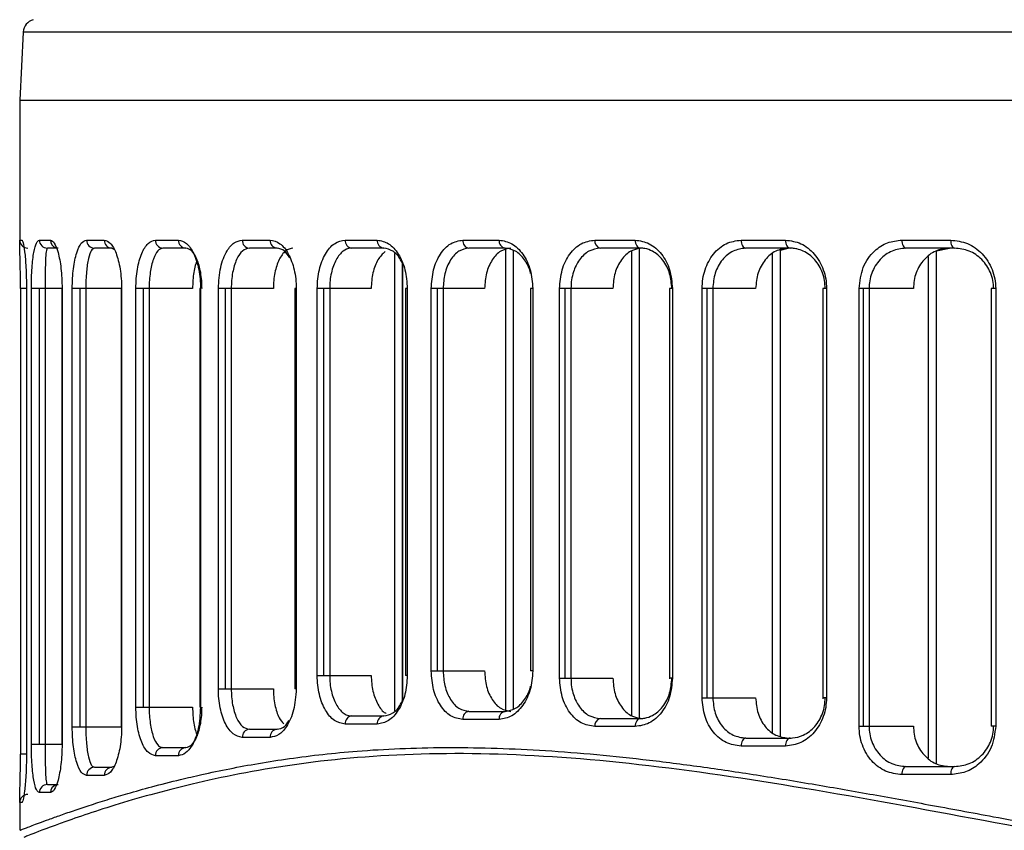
# Model space of a CAD drawing. Header units: millimetres. Extents: x -155 to 150, y 0 to 248.
# Tile 7 of 16: x 17 to 54, y 56 to 86. Entities that reach past the tile are written whole.
import ezdxf

# ---------------------------------------------------------------- set-up
doc = ezdxf.new("R2010")
doc.units = ezdxf.units.MM

msp = doc.modelspace()

# ---------------------------------------------------------------- linework, layer by layer
at = {"color": 7, "linetype": 'Continuous', "lineweight": 25}
for p, q in [((17.564, 85.715), (17.431, 83.181)), ((150.298, 85.715), (17.564, 85.715)), ((17.431, 83.181), (17.431, 77.906)), ((17.431, 83.181), (150.431, 83.181)), ((17.432, 77.906), (17.434, 77.981)), ((17.434, 77.981), (17.517, 77.981)), ((18.163, 77.981), (18.572, 77.981)), ((19.92, 77.981), (20.576, 77.981)), ((22.478, 77.981), (23.336, 77.981)), ((25.706, 77.981), (26.74, 77.981)), ((29.53, 77.981), (30.726, 77.981)), ((33.906, 77.981), (35.255, 77.981)), ((38.813, 77.981), (40.312, 77.981)), ((44.248, 77.981), (45.9, 77.981)), ((50.228, 77.981), (52.041, 77.981)), ((18.867, 77.681), (18.459, 77.681)), ((20.862, 77.681), (20.209, 77.681)), ((20.93, 77.635), (20.862, 77.681)), ((23.609, 77.681), (22.755, 77.681)), ((26.998, 77.681), (25.969, 77.681)), ((30.966, 77.681), (29.776, 77.681)), ((35.474, 77.681), (34.132, 77.681)), ((35.498, 60.473), (35.498, 77.674)), ((40.508, 77.681), (39.017, 77.681)), ((40.475, 60.2), (40.475, 77.681)), ((40.478, 60.2), (40.478, 77.681)), ((46.072, 77.681), (44.427, 77.681)), ((45.71, 59.543), (45.71, 77.611)), ((45.714, 77.61), (46.004, 77.681)), ((45.714, 59.542), (45.714, 77.611)), ((52.185, 77.681), (50.38, 77.681)), ((51.513, 77.576), (51.993, 77.681)), ((31.375, 60.487), (31.375, 77.488)), ((35.791, 60.558), (35.791, 77.589)), ((35.793, 60.558), (35.793, 77.589)), ((40.182, 60.306), (40.182, 77.575)), ((45.418, 59.683), (45.418, 77.47)), ((51.216, 58.723), (51.216, 77.372)), ((51.509, 58.519), (51.509, 77.576)), ((51.513, 58.518), (51.513, 77.577)), ((31.668, 60.879), (31.668, 77.096)), ((31.671, 60.884), (31.671, 77.091)), ((17.46, 76.181), (17.46, 58.879)), ((17.682, 76.181), (17.46, 76.181)), ((17.681, 76.181), (17.681, 58.879)), ((17.682, 76.181), (17.682, 58.879)), ((17.864, 59.244), (17.864, 76.181)), ((19.007, 76.181), (17.864, 76.181)), ((18.162, 59.244), (18.162, 76.181)), ((18.374, 76.181), (18.374, 59.244)), ((19, 76.181), (19, 59.244)), ((19.007, 76.181), (19.007, 59.244)), ((19.385, 59.885), (19.385, 76.181)), ((21.219, 76.181), (19.385, 76.181)), ((19.676, 59.885), (19.676, 76.181)), ((19.888, 76.181), (19.888, 59.885)), ((21.202, 76.181), (21.202, 59.885)), ((21.219, 76.181), (21.219, 59.885)), ((21.752, 60.618), (21.752, 76.181)), ((23.858, 76.181), (21.752, 76.181)), ((22.032, 60.618), (22.032, 76.181)), ((22.244, 76.181), (22.244, 60.618)), ((24.122, 76.181), (24.122, 60.618)), ((24.153, 76.181), (24.122, 76.181)), ((24.153, 76.181), (24.153, 60.618)), ((24.817, 61.298), (24.817, 76.181)), ((26.862, 76.181), (24.817, 76.181)), ((25.083, 61.298), (25.083, 76.181)), ((25.296, 76.181), (25.296, 61.298)), ((27.665, 76.181), (27.665, 61.298)), ((27.712, 76.181), (27.665, 76.181)), ((27.712, 76.181), (27.712, 61.298)), ((28.493, 61.794), (28.493, 76.181)), ((30.5, 76.181), (28.493, 76.181)), ((28.743, 61.794), (28.743, 76.181)), ((28.955, 76.181), (28.955, 61.794)), ((31.774, 76.181), (31.774, 61.794)), ((31.839, 76.181), (31.774, 76.181)), ((31.839, 76.181), (31.839, 61.794)), ((32.73, 61.966), (32.73, 76.181)), ((34.716, 76.181), (32.73, 76.181)), ((32.961, 61.966), (32.961, 76.181)), ((33.173, 76.181), (33.173, 61.966)), ((36.419, 76.181), (36.419, 61.966)), ((36.505, 76.181), (36.419, 76.181)), ((36.505, 76.181), (36.505, 61.966)), ((37.501, 61.7), (37.501, 76.181)), ((39.482, 76.181), (37.501, 76.181)), ((37.711, 61.7), (37.711, 76.181)), ((37.923, 76.181), (37.923, 61.7)), ((41.588, 76.181), (41.588, 61.7)), ((41.697, 76.181), (41.588, 76.181)), ((41.697, 76.181), (41.697, 61.7)), ((42.8, 60.972), (42.8, 76.181)), ((44.791, 76.181), (42.8, 76.181)), ((42.985, 60.972), (42.985, 76.181)), ((43.197, 76.181), (43.197, 60.972)), ((47.29, 76.181), (47.29, 60.972)), ((47.425, 76.181), (47.29, 76.181)), ((47.425, 76.181), (47.425, 60.972)), ((48.637, 59.914), (48.637, 76.181)), ((50.657, 76.181), (48.637, 76.181)), ((48.796, 59.914), (48.796, 76.181)), ((49.008, 76.181), (49.008, 59.914)), ((53.551, 76.181), (53.551, 59.914)), ((53.715, 76.181), (53.551, 76.181)), ((53.715, 76.181), (53.715, 59.914)), ((32.73, 61.966), (34.716, 61.966)), ((36.505, 61.966), (36.419, 61.966)), ((28.493, 61.794), (30.5, 61.794)), ((31.839, 61.794), (31.774, 61.794)), ((37.501, 61.7), (39.482, 61.7)), ((41.697, 61.7), (41.588, 61.7)), ((41.591, 61.7), (41.591, 61.675)), ((24.817, 61.298), (26.862, 61.298)), ((27.712, 61.298), (27.665, 61.298)), ((42.8, 60.972), (44.791, 60.972)), ((47.425, 60.972), (47.29, 60.972)), ((47.293, 60.972), (47.293, 60.925)), ((21.752, 60.618), (23.858, 60.618)), ((24.153, 60.618), (24.122, 60.618)), ((34.132, 60.466), (35.474, 60.466)), ((29.776, 60.294), (30.966, 60.294)), ((35.255, 60.166), (33.906, 60.166)), ((39.017, 60.2), (40.508, 60.2)), ((19.385, 59.885), (21.219, 59.885)), ((25.969, 59.798), (26.998, 59.798)), ((30.726, 59.994), (29.53, 59.994)), ((40.312, 59.9), (38.813, 59.9)), ((48.637, 59.914), (50.657, 59.914)), ((53.715, 59.914), (53.551, 59.914)), ((26.74, 59.498), (25.706, 59.498)), ((44.427, 59.472), (46.072, 59.472)), ((17.864, 59.244), (19.007, 59.244)), ((22.755, 59.118), (23.609, 59.118)), ((45.9, 59.172), (44.248, 59.172)), ((17.682, 58.879), (17.46, 58.879)), ((23.336, 58.818), (22.478, 58.818)), ((20.209, 58.385), (20.862, 58.385)), ((20.862, 58.385), (20.93, 58.431)), ((50.38, 58.414), (52.185, 58.414)), ((20.576, 58.085), (19.92, 58.085)), ((52.041, 58.114), (50.228, 58.114)), ((18.459, 57.744), (18.867, 57.744)), ((17.431, 57.155), (17.431, 56.05)), ((17.434, 57.079), (17.432, 57.155)), ((18.572, 57.444), (18.163, 57.444)), ((17.517, 57.079), (17.434, 57.079))]:
    msp.add_line(p, q, dxfattribs=at)
at = {"color": 7, "linetype": 'Continuous', "lineweight": 25, "flags": 128}
for points in [[(40.312, 77.981), (40.315, 77.923), (40.327, 77.866), (40.345, 77.814), (40.369, 77.769), (40.399, 77.732), (40.433, 77.704), (40.47, 77.687), (40.508, 77.681)], [(44.248, 77.981), (44.252, 77.923), (44.262, 77.866), (44.278, 77.814), (44.301, 77.769), (44.328, 77.732), (44.359, 77.704), (44.392, 77.687), (44.427, 77.681)], [(45.9, 77.981), (45.903, 77.923), (45.913, 77.866), (45.929, 77.814), (45.95, 77.769), (45.976, 77.732), (46.006, 77.704), (46.038, 77.687), (46.072, 77.681)], [(50.228, 77.981), (50.231, 77.923), (50.24, 77.866), (50.254, 77.814), (50.273, 77.769), (50.296, 77.732), (50.322, 77.704), (50.35, 77.687), (50.38, 77.681)], [(52.041, 77.981), (52.044, 77.923), (52.052, 77.866), (52.065, 77.814), (52.083, 77.769), (52.105, 77.732), (52.13, 77.704), (52.157, 77.687), (52.185, 77.681)], [(40.508, 60.2), (40.47, 60.194), (40.433, 60.177), (40.399, 60.149), (40.369, 60.112), (40.345, 60.067), (40.327, 60.015), (40.315, 59.958), (40.312, 59.9)], [(44.427, 59.472), (44.392, 59.466), (44.359, 59.449), (44.328, 59.421), (44.301, 59.384), (44.278, 59.338), (44.262, 59.287), (44.252, 59.23), (44.248, 59.172)], [(46.072, 59.472), (46.038, 59.466), (46.006, 59.449), (45.976, 59.421), (45.95, 59.384), (45.929, 59.338), (45.913, 59.287), (45.903, 59.23), (45.9, 59.172)], [(50.38, 58.414), (50.35, 58.408), (50.322, 58.391), (50.296, 58.363), (50.273, 58.326), (50.254, 58.281), (50.24, 58.229), (50.231, 58.172), (50.228, 58.114)], [(52.185, 58.414), (52.157, 58.408), (52.13, 58.391), (52.105, 58.363), (52.083, 58.326), (52.065, 58.281), (52.052, 58.229), (52.044, 58.172), (52.041, 58.114)]]:
    msp.add_lwpolyline(points, dxfattribs=at)
at = {"color": 7, "linetype": 'Continuous', "lineweight": 25}
for centre, radius, start, end in [((18.063, 85.689), 0.5, 105, 177), ((17.734, 77.981), 0.3, 179.9987, 269.9987), ((18.461, 77.98), 0.298, 179.6848, 269.6813), ((18.871, 77.979), 0.299, 179.6074, 253.4122), ((20.215, 77.976), 0.295, 178.9282, 268.8865), ((20.869, 77.974), 0.293, 178.6461, 268.5789), ((22.767, 77.97), 0.289, 177.8305, 267.6523), ((23.623, 77.968), 0.288, 177.4637, 267.2164), ((25.989, 77.964), 0.283, 176.4563, 265.9519), ((27.021, 77.962), 0.281, 176.0203, 265.3712), ((29.806, 77.956), 0.277, 174.8588, 263.7112), ((30.999, 77.954), 0.275, 174.3693, 262.9559), ((34.175, 77.949), 0.271, 173.0976, 260.8071), ((35.522, 77.946), 0.269, 172.5751, 259.8314), ((39.076, 77.941), 0.266, 171.2572, 257.0539), ((34.175, 60.199), 0.271, 99.1929, 186.9024), ((35.522, 60.201), 0.269, 100.1686, 187.4249), ((29.806, 60.018), 0.277, 96.2888, 185.1412), ((30.999, 60.021), 0.275, 97.0441, 185.6307), ((39.076, 59.94), 0.266, 102.9461, 188.7428), ((25.989, 59.515), 0.283, 94.0481, 183.5437), ((27.021, 59.517), 0.281, 94.6288, 183.9797), ((22.767, 58.829), 0.289, 92.3477, 182.1695), ((23.623, 58.83), 0.288, 92.7836, 182.5363), ((20.215, 58.091), 0.295, 91.1135, 181.0718), ((20.869, 58.092), 0.293, 91.4211, 181.3539), ((18.461, 57.446), 0.298, 90.3187, 180.3152), ((18.872, 57.446), 0.3, 107.1066, 180.2834), ((17.734, 57.079), 0.3, 90.0013, 180.0013)]:
    msp.add_arc(centre, radius, start, end, dxfattribs=at)
for points, knots in [([(17.517, 77.981), (17.532, 77.961), (17.562, 77.922), (17.608, 77.636), (17.641, 77.295), (17.663, 76.97), (17.679, 76.595), (17.681, 76.317), (17.682, 76.181)], [0, 0, 0, 0, 0.250139, 0.499169, 0.627957, 0.749629, 0.876874, 1, 1, 1, 1]), ([(17.864, 76.181), (17.866, 76.316), (17.868, 76.585), (17.888, 76.955), (17.917, 77.275), (17.968, 77.619), (18.047, 77.916), (18.124, 77.96), (18.163, 77.981)], [0, 0, 0, 0, 0.125915, 0.251099, 0.376429, 0.502021, 0.750722, 1, 1, 1, 1]), ([(18.572, 77.981), (18.621, 77.96), (18.719, 77.916), (18.84, 77.609), (18.92, 77.257), (18.968, 76.934), (19.001, 76.571), (19.005, 76.31), (19.007, 76.181)], [0, 0, 0, 0, 0.249184, 0.499081, 0.626579, 0.749636, 0.875914, 1, 1, 1, 1]), ([(19.385, 76.181), (19.387, 76.309), (19.392, 76.565), (19.427, 76.925), (19.48, 77.244), (19.571, 77.597), (19.716, 77.912), (19.852, 77.958), (19.92, 77.981)], [0, 0, 0, 0, 0.125926, 0.25124, 0.376573, 0.502339, 0.75153, 1, 1, 1, 1]), ([(20.576, 77.981), (20.653, 77.958), (20.807, 77.911), (20.986, 77.588), (21.101, 77.231), (21.166, 76.91), (21.211, 76.556), (21.216, 76.306), (21.219, 76.181)], [0, 0, 0, 0, 0.249838, 0.499255, 0.625715, 0.749561, 0.875362, 1, 1, 1, 1]), ([(21.752, 76.181), (21.755, 76.306), (21.761, 76.553), (21.806, 76.903), (21.875, 77.22), (21.998, 77.577), (22.197, 77.907), (22.384, 77.957), (22.478, 77.981)], [0, 0, 0, 0, 0.126194, 0.250903, 0.374859, 0.501165, 0.750444, 1, 1, 1, 1]), ([(23.336, 77.981), (23.437, 77.956), (23.639, 77.907), (23.867, 77.572), (24.009, 77.212), (24.09, 76.895), (24.143, 76.547), (24.149, 76.303), (24.153, 76.181)], [0, 0, 0, 0, 0.250028, 0.499207, 0.625057, 0.749492, 0.875038, 1, 1, 1, 1]), ([(24.817, 76.181), (24.834, 76.452), (24.869, 76.994), (25.11, 77.58), (25.4, 77.921), (25.604, 77.961), (25.706, 77.981)], [0, 0, 0, 0, 0.279835, 0.559331, 0.779532, 1, 1, 1, 1]), ([(26.74, 77.981), (26.864, 77.955), (27.11, 77.903), (27.435, 77.496), (27.62, 76.998), (27.701, 76.541), (27.708, 76.301), (27.712, 76.181)], [0, 0, 0, 0, 0.2503485, 0.4997553, 0.7491217, 0.8746862, 1, 1, 1, 1]), ([(28.493, 76.181), (28.497, 76.301), (28.505, 76.54), (28.587, 76.996), (28.778, 77.492), (29.122, 77.902), (29.394, 77.955), (29.53, 77.981)], [0, 0, 0, 0, 0.126149, 0.251404, 0.500719, 0.750246, 1, 1, 1, 1]), ([(30.726, 77.981), (30.869, 77.954), (31.155, 77.901), (31.525, 77.488), (31.787, 76.893), (31.822, 76.419), (31.839, 76.181)], [0, 0, 0, 0, 0.250619, 0.50031, 0.750053, 1, 1, 1, 1]), ([(32.73, 76.181), (32.748, 76.418), (32.783, 76.892), (33.053, 77.487), (33.44, 77.901), (33.751, 77.954), (33.906, 77.981)], [0, 0, 0, 0, 0.250516, 0.500168, 0.749972, 1, 1, 1, 1]), ([(35.255, 77.981), (35.417, 77.954), (35.74, 77.9), (36.154, 77.485), (36.447, 76.89), (36.485, 76.418), (36.505, 76.181)], [0, 0, 0, 0, 0.250582, 0.50026, 0.750025, 1, 1, 1, 1]), ([(37.501, 76.181), (37.521, 76.418), (37.56, 76.891), (37.862, 77.486), (38.294, 77.901), (38.64, 77.954), (38.813, 77.981)], [0, 0, 0, 0, 0.250533, 0.50019, 0.74998, 1, 1, 1, 1]), ([(40.312, 77.981), (40.491, 77.954), (40.85, 77.9), (41.309, 77.486), (41.633, 76.891), (41.676, 76.418), (41.697, 76.181)], [0, 0, 0, 0, 0.250589, 0.500277, 0.75004, 1, 1, 1, 1]), ([(42.8, 76.181), (42.805, 76.3), (42.816, 76.538), (42.93, 76.993), (43.197, 77.49), (43.679, 77.901), (44.058, 77.955), (44.248, 77.981)], [0, 0, 0, 0, 0.126162, 0.251437, 0.50077, 0.750259, 1, 1, 1, 1]), ([(45.9, 77.981), (46.096, 77.955), (46.488, 77.901), (46.996, 77.491), (47.283, 76.994), (47.408, 76.539), (47.419, 76.3), (47.425, 76.181)], [0, 0, 0, 0, 0.250306, 0.499703, 0.749114, 0.874686, 1, 1, 1, 1]), ([(48.637, 76.181), (48.668, 76.45), (48.729, 76.988), (49.161, 77.578), (49.683, 77.921), (50.046, 77.961), (50.228, 77.981)], [0, 0, 0, 0, 0.2799507, 0.5594257, 0.7796066, 1, 1, 1, 1]), ([(52.041, 77.981), (52.254, 77.955), (52.679, 77.904), (53.143, 77.565), (53.429, 77.205), (53.589, 76.889), (53.695, 76.544), (53.708, 76.302), (53.715, 76.181)], [0, 0, 0, 0, 0.2500113, 0.4991563, 0.6249439, 0.7494725, 0.8750293, 1, 1, 1, 1]), ([(17.46, 76.181), (17.459, 76.327), (17.459, 76.617), (17.452, 77.001), (17.445, 77.319), (17.437, 77.645), (17.43, 77.862), (17.432, 77.898), (17.432, 77.906)], [0, 0, 0, 0, 0.15356, 0.306642, 0.459475, 0.612737, 0.917559, 1, 1, 1, 1]), ([(18.459, 77.681), (18.446, 77.664), (18.42, 77.63), (18.399, 77.391), (18.386, 77.109), (18.379, 76.84), (18.375, 76.529), (18.375, 76.295), (18.374, 76.181)], [0, 0, 0, 0, 0.249151, 0.497792, 0.630756, 0.748206, 0.878076, 1, 1, 1, 1]), ([(20.209, 77.681), (20.168, 77.663), (20.086, 77.625), (19.999, 77.369), (19.945, 77.077), (19.913, 76.808), (19.892, 76.507), (19.89, 76.288), (19.888, 76.181)], [0, 0, 0, 0, 0.248678, 0.497966, 0.629636, 0.748908, 0.877051, 1, 1, 1, 1]), ([(22.755, 77.681), (22.689, 77.661), (22.558, 77.621), (22.418, 77.35), (22.332, 77.053), (22.283, 76.786), (22.25, 76.493), (22.246, 76.284), (22.244, 76.181)], [0, 0, 0, 0, 0.249627, 0.498962, 0.62912, 0.749174, 0.876447, 1, 1, 1, 1]), ([(24.21, 76.181), (24.208, 76.283), (24.203, 76.488), (24.163, 76.779), (24.103, 77.045), (23.997, 77.345), (23.828, 77.621), (23.682, 77.661), (23.609, 77.681)], [0, 0, 0, 0, 0.124137, 0.25043, 0.37237, 0.500658, 0.74989, 1, 1, 1, 1]), ([(25.969, 77.681), (25.881, 77.66), (25.706, 77.618), (25.52, 77.336), (25.407, 77.036), (25.344, 76.771), (25.303, 76.485), (25.298, 76.282), (25.296, 76.181)], [0, 0, 0, 0, 0.249537, 0.498825, 0.628324, 0.749027, 0.875985, 1, 1, 1, 1]), ([(27.59, 77.681), (27.496, 77.66), (27.306, 77.617), (27.105, 77.334), (26.983, 77.034), (26.915, 76.771), (26.87, 76.484), (26.865, 76.282), (26.862, 76.181)], [0, 0, 0, 0, 0.249488, 0.498735, 0.624441, 0.748988, 0.874073, 1, 1, 1, 1]), ([(27.471, 77.32), (27.409, 77.415), (27.267, 77.633), (27.095, 77.664), (26.998, 77.681)], [0, 0, 0, 0, 0.440387, 1, 1, 1, 1]), ([(29.776, 77.681), (29.756, 77.68), (29.648, 77.676), (29.436, 77.584), (29.18, 77.277), (29.029, 76.859), (28.964, 76.479), (28.958, 76.28), (28.955, 76.181)], [0, 0, 0, 0, 0.044982, 0.250261, 0.499627, 0.748766, 0.875712, 1, 1, 1, 1]), ([(31.671, 77.091), (31.646, 77.143), (31.549, 77.35), (31.308, 77.613), (31.08, 77.658), (30.966, 77.681)], [0, 0, 0, 0, 0.145429, 0.57192, 1, 1, 1, 1]), ([(34.132, 77.681), (34.005, 77.659), (33.751, 77.614), (33.481, 77.319), (33.321, 77.007), (33.204, 76.656), (33.185, 76.368), (33.173, 76.181)], [0, 0, 0, 0, 0.249665, 0.4991163, 0.6345763, 0.7633599, 1, 1, 1, 1]), ([(35.691, 77.681), (35.562, 77.659), (35.304, 77.614), (34.983, 77.268), (34.759, 76.772), (34.73, 76.378), (34.716, 76.181)], [0, 0, 0, 0, 0.250007, 0.499798, 0.749461, 1, 1, 1, 1]), ([(36.426, 76.745), (36.421, 76.766), (36.378, 76.955), (36.203, 77.276), (35.875, 77.615), (35.607, 77.659), (35.474, 77.681)], [0, 0, 0, 0, 0.038277, 0.3369965, 0.6709515, 1, 1, 1, 1]), ([(39.017, 77.681), (38.872, 77.659), (38.583, 77.614), (38.228, 77.276), (38.029, 76.876), (37.937, 76.502), (37.928, 76.29), (37.923, 76.181)], [0, 0, 0, 0, 0.249558, 0.499052, 0.730243, 0.860423, 1, 1, 1, 1]), ([(40.573, 77.681), (40.429, 77.659), (40.141, 77.614), (39.781, 77.267), (39.53, 76.772), (39.498, 76.378), (39.482, 76.181)], [0, 0, 0, 0, 0.249999, 0.499776, 0.749444, 1, 1, 1, 1]), ([(41.676, 76.181), (41.66, 76.368), (41.636, 76.656), (41.49, 77.006), (41.292, 77.321), (41.009, 77.561), (40.715, 77.669), (40.564, 77.678), (40.508, 77.681)], [0, 0, 0, 0, 0.2364277, 0.3648843, 0.4998745, 0.7489339, 0.9073937, 1, 1, 1, 1]), ([(44.427, 77.681), (44.266, 77.659), (43.943, 77.615), (43.6, 77.326), (43.397, 77.021), (43.241, 76.672), (43.215, 76.377), (43.197, 76.181)], [0, 0, 0, 0, 0.249733, 0.499211, 0.627027, 0.753237, 1, 1, 1, 1]), ([(46, 77.681), (45.841, 77.659), (45.524, 77.615), (45.125, 77.27), (44.846, 76.774), (44.809, 76.379), (44.791, 76.181)], [0, 0, 0, 0, 0.250035, 0.499826, 0.74948, 1, 1, 1, 1]), ([(47.378, 76.181), (47.373, 76.28), (47.362, 76.478), (47.256, 76.858), (47.009, 77.276), (46.646, 77.55), (46.351, 77.652), (46.185, 77.678), (46.101, 77.68), (46.072, 77.681)], [0, 0, 0, 0, 0.123938, 0.250536, 0.499627, 0.748725, 0.873882, 0.956399, 1, 1, 1, 1]), ([(50.38, 77.681), (50.203, 77.66), (49.849, 77.618), (49.465, 77.333), (49.233, 77.027), (49.104, 76.759), (49.023, 76.474), (49.013, 76.278), (49.008, 76.181)], [0, 0, 0, 0, 0.249509, 0.498718, 0.628642, 0.755287, 0.878962, 1, 1, 1, 1]), ([(51.989, 77.681), (51.816, 77.66), (51.471, 77.616), (51.029, 77.278), (50.779, 76.863), (50.672, 76.482), (50.662, 76.282), (50.657, 76.181)], [0, 0, 0, 0, 0.249785, 0.499291, 0.7486, 0.873866, 1, 1, 1, 1]), ([(53.639, 76.181), (53.633, 76.281), (53.621, 76.484), (53.53, 76.771), (53.389, 77.036), (53.141, 77.336), (52.735, 77.618), (52.369, 77.66), (52.185, 77.681)], [0, 0, 0, 0, 0.1237488, 0.2504619, 0.3711677, 0.5007347, 0.7499294, 1, 1, 1, 1]), ([(24.028, 77.243), (24.004, 77.178), (23.955, 77.041), (23.902, 76.782), (23.864, 76.49), (23.86, 76.284), (23.858, 76.181)], [0, 0, 0, 0, 0.233016, 0.486647, 0.744467, 1, 1, 1, 1]), ([(31.017, 77.556), (30.922, 77.465), (30.73, 77.279), (30.577, 76.857), (30.509, 76.48), (30.503, 76.281), (30.5, 76.181)], [0, 0, 0, 0, 0.323993, 0.660586, 0.829693, 1, 1, 1, 1]), ([(33.906, 60.166), (33.751, 60.193), (33.44, 60.247), (33.053, 60.661), (32.783, 61.256), (32.747, 61.729), (32.73, 61.966)], [0, 0, 0, 0, 0.250588, 0.500275, 0.750039, 1, 1, 1, 1]), ([(33.173, 61.966), (33.185, 61.78), (33.204, 61.492), (33.321, 61.141), (33.481, 60.828), (33.75, 60.533), (34.005, 60.488), (34.132, 60.466)], [0, 0, 0, 0, 0.2364491, 0.3651133, 0.5004387, 0.7497752, 1, 1, 1, 1]), ([(34.716, 61.966), (34.73, 61.769), (34.759, 61.376), (34.983, 60.88), (35.304, 60.534), (35.562, 60.489), (35.691, 60.466)], [0, 0, 0, 0, 0.249983, 0.499758, 0.749434, 1, 1, 1, 1]), ([(36.505, 61.966), (36.485, 61.729), (36.447, 61.256), (36.154, 60.661), (35.739, 60.247), (35.416, 60.193), (35.255, 60.166)], [0, 0, 0, 0, 0.250534, 0.50019, 0.74998, 1, 1, 1, 1]), ([(29.53, 59.994), (29.394, 60.02), (29.121, 60.074), (28.777, 60.484), (28.587, 60.981), (28.504, 61.436), (28.497, 61.675), (28.493, 61.794)], [0, 0, 0, 0, 0.250305, 0.499701, 0.749113, 0.874681, 1, 1, 1, 1]), ([(28.955, 61.794), (28.958, 61.695), (28.964, 61.497), (29.029, 61.117), (29.18, 60.699), (29.407, 60.425), (29.594, 60.323), (29.702, 60.296), (29.757, 60.294), (29.776, 60.294)], [0, 0, 0, 0, 0.123939, 0.250537, 0.49963, 0.748724, 0.873879, 0.955416, 1, 1, 1, 1]), ([(30.5, 61.794), (30.503, 61.695), (30.509, 61.497), (30.577, 61.116), (30.737, 60.716), (30.925, 60.439), (31.043, 60.401), (31.051, 60.398)], [0, 0, 0, 0, 0.163098, 0.326511, 0.651107, 0.975654, 1, 1, 1, 1]), ([(31.839, 61.794), (31.822, 61.556), (31.787, 61.081), (31.524, 60.485), (31.155, 60.073), (30.869, 60.02), (30.726, 59.994)], [0, 0, 0, 0, 0.250504, 0.500149, 0.749949, 1, 1, 1, 1]), ([(38.813, 59.9), (38.639, 59.927), (38.293, 59.981), (37.861, 60.396), (37.56, 60.991), (37.521, 61.463), (37.501, 61.7)], [0, 0, 0, 0, 0.250582, 0.500261, 0.750026, 1, 1, 1, 1]), ([(37.923, 61.7), (37.928, 61.591), (37.937, 61.38), (38.029, 61.006), (38.228, 60.606), (38.582, 60.267), (38.872, 60.222), (39.017, 60.2)], [0, 0, 0, 0, 0.139428, 0.269483, 0.500496, 0.750221, 1, 1, 1, 1]), ([(39.482, 61.7), (39.498, 61.503), (39.53, 61.11), (39.78, 60.615), (40.14, 60.268), (40.429, 60.223), (40.573, 60.2)], [0, 0, 0, 0, 0.249996, 0.499773, 0.74944, 1, 1, 1, 1]), ([(41.697, 61.7), (41.676, 61.463), (41.633, 60.989), (41.308, 60.394), (40.849, 59.98), (40.491, 59.927), (40.312, 59.9)], [0, 0, 0, 0, 0.250514, 0.500166, 0.749971, 1, 1, 1, 1]), ([(40.508, 60.2), (40.564, 60.203), (40.715, 60.212), (41.008, 60.32), (41.292, 60.56), (41.49, 60.874), (41.636, 61.225), (41.66, 61.513), (41.676, 61.7)], [0, 0, 0, 0, 0.092619, 0.250502, 0.499678, 0.634803, 0.763379, 1, 1, 1, 1]), ([(25.706, 59.498), (25.59, 59.524), (25.358, 59.575), (25.113, 59.915), (24.964, 60.274), (24.881, 60.591), (24.827, 60.936), (24.82, 61.177), (24.817, 61.298)], [0, 0, 0, 0, 0.250012, 0.499153, 0.624925, 0.74947, 0.875021, 1, 1, 1, 1]), ([(25.296, 61.298), (25.298, 61.198), (25.303, 60.995), (25.344, 60.709), (25.407, 60.444), (25.519, 60.143), (25.705, 59.861), (25.881, 59.819), (25.969, 59.798)], [0, 0, 0, 0, 0.123761, 0.250466, 0.371189, 0.500741, 0.74993, 1, 1, 1, 1]), ([(27.712, 61.298), (27.692, 61.029), (27.653, 60.491), (27.384, 59.902), (27.065, 59.558), (26.849, 59.518), (26.74, 59.498)], [0, 0, 0, 0, 0.279954, 0.559429, 0.779608, 1, 1, 1, 1]), ([(26.862, 61.298), (26.865, 61.198), (26.87, 60.997), (26.914, 60.708), (26.983, 60.447), (27.086, 60.18), (27.187, 60.065), (27.246, 59.998)], [0, 0, 0, 0, 0.183875, 0.368596, 0.552829, 0.736819, 1, 1, 1, 1]), ([(35.474, 60.466), (35.607, 60.488), (35.874, 60.532), (36.202, 60.87), (36.377, 61.191), (36.42, 61.38), (36.425, 61.401)], [0, 0, 0, 0, 0.3290653, 0.6630167, 0.9622388, 1, 1, 1, 1]), ([(30.966, 60.294), (31.08, 60.316), (31.308, 60.362), (31.549, 60.624), (31.646, 60.831), (31.671, 60.884)], [0, 0, 0, 0, 0.427112, 0.853791, 1, 1, 1, 1]), ([(44.248, 59.172), (44.058, 59.198), (43.677, 59.252), (43.2, 59.664), (42.865, 60.26), (42.821, 60.734), (42.8, 60.972)], [0, 0, 0, 0, 0.2506209, 0.5003133, 0.7500554, 1, 1, 1, 1]), ([(43.197, 60.972), (43.215, 60.776), (43.241, 60.481), (43.396, 60.132), (43.6, 59.828), (43.943, 59.538), (44.265, 59.494), (44.427, 59.472)], [0, 0, 0, 0, 0.246535, 0.372629, 0.500329, 0.749699, 1, 1, 1, 1]), ([(44.791, 60.972), (44.809, 60.774), (44.845, 60.379), (45.125, 59.883), (45.523, 59.539), (45.841, 59.494), (46, 59.472)], [0, 0, 0, 0, 0.249963, 0.499716, 0.749399, 1, 1, 1, 1]), ([(47.425, 60.972), (47.419, 60.852), (47.407, 60.613), (47.283, 60.157), (46.995, 59.661), (46.487, 59.251), (46.096, 59.198), (45.9, 59.172)], [0, 0, 0, 0, 0.126148, 0.251402, 0.500716, 0.750244, 1, 1, 1, 1]), ([(46.072, 59.472), (46.101, 59.472), (46.267, 59.477), (46.599, 59.568), (47.008, 59.875), (47.256, 60.294), (47.362, 60.674), (47.372, 60.873), (47.378, 60.972)], [0, 0, 0, 0, 0.0440406, 0.2502538, 0.4996256, 0.7487655, 0.8757126, 1, 1, 1, 1]), ([(22.478, 58.818), (22.384, 58.842), (22.197, 58.892), (21.998, 59.222), (21.875, 59.58), (21.806, 59.898), (21.76, 60.248), (21.755, 60.495), (21.752, 60.618)], [0, 0, 0, 0, 0.2499258, 0.4992251, 0.6255296, 0.7495357, 0.8753264, 1, 1, 1, 1]), ([(22.244, 60.618), (22.246, 60.515), (22.25, 60.306), (22.282, 60.014), (22.331, 59.748), (22.417, 59.448), (22.523, 59.255), (22.645, 59.139), (22.712, 59.126), (22.755, 59.118)], [0, 0, 0, 0, 0.1232096, 0.2501327, 0.3700928, 0.5001799, 0.7493693, 0.8374244, 1, 1, 1, 1]), ([(24.153, 60.618), (24.135, 60.344), (24.101, 59.797), (23.869, 59.21), (23.603, 58.876), (23.425, 58.837), (23.336, 58.818)], [0, 0, 0, 0, 0.279831, 0.559327, 0.779515, 1, 1, 1, 1]), ([(23.609, 59.118), (23.682, 59.138), (23.828, 59.178), (23.997, 59.453), (24.102, 59.753), (24.163, 60.019), (24.203, 60.31), (24.208, 60.516), (24.21, 60.618)], [0, 0, 0, 0, 0.249589, 0.498822, 0.627094, 0.749048, 0.875598, 1, 1, 1, 1]), ([(23.858, 60.618), (23.86, 60.515), (23.864, 60.309), (23.902, 60.017), (23.955, 59.758), (24.004, 59.621), (24.028, 59.556)], [0, 0, 0, 0, 0.255061, 0.512479, 0.768489, 1, 1, 1, 1]), ([(26.998, 59.798), (27.095, 59.814), (27.257, 59.84), (27.391, 60.043), (27.445, 60.125)], [0, 0, 0, 0, 0.594182, 1, 1, 1, 1]), ([(19.92, 58.085), (19.852, 58.109), (19.716, 58.155), (19.57, 58.473), (19.479, 58.826), (19.426, 59.146), (19.391, 59.504), (19.387, 59.759), (19.385, 59.885)], [0, 0, 0, 0, 0.249502, 0.499172, 0.626349, 0.749618, 0.875836, 1, 1, 1, 1]), ([(19.888, 59.885), (19.89, 59.778), (19.892, 59.56), (19.913, 59.26), (19.944, 58.992), (19.999, 58.698), (20.065, 58.514), (20.14, 58.405), (20.182, 58.393), (20.209, 58.385)], [0, 0, 0, 0, 0.122415, 0.249984, 0.368923, 0.500216, 0.749856, 0.839978, 1, 1, 1, 1]), ([(21.219, 59.885), (21.216, 59.759), (21.21, 59.508), (21.166, 59.154), (21.1, 58.835), (20.986, 58.478), (20.806, 58.155), (20.653, 58.109), (20.576, 58.085)], [0, 0, 0, 0, 0.126121, 0.250999, 0.374834, 0.50134, 0.750429, 1, 1, 1, 1]), ([(50.228, 58.114), (50.021, 58.14), (49.609, 58.191), (49.167, 58.533), (48.9, 58.895), (48.752, 59.211), (48.654, 59.554), (48.643, 59.794), (48.637, 59.914)], [0, 0, 0, 0, 0.250031, 0.499121, 0.62462, 0.749443, 0.874851, 1, 1, 1, 1]), ([(49.008, 59.914), (49.013, 59.817), (49.023, 59.621), (49.104, 59.336), (49.232, 59.069), (49.465, 58.763), (49.848, 58.478), (50.202, 58.435), (50.38, 58.414)], [0, 0, 0, 0, 0.120925, 0.244484, 0.371008, 0.500806, 0.749922, 1, 1, 1, 1]), ([(50.657, 59.914), (50.662, 59.814), (50.672, 59.615), (50.779, 59.233), (51.028, 58.818), (51.471, 58.479), (51.816, 58.436), (51.989, 58.414)], [0, 0, 0, 0, 0.1253, 0.250884, 0.500258, 0.749665, 1, 1, 1, 1]), ([(53.715, 59.914), (53.68, 59.643), (53.612, 59.101), (53.148, 58.514), (52.602, 58.174), (52.228, 58.134), (52.041, 58.114)], [0, 0, 0, 0, 0.2798293, 0.5593256, 0.7795307, 1, 1, 1, 1]), ([(52.185, 58.414), (52.368, 58.435), (52.734, 58.477), (53.14, 58.758), (53.388, 59.059), (53.53, 59.323), (53.621, 59.61), (53.633, 59.813), (53.639, 59.914)], [0, 0, 0, 0, 0.24954, 0.498831, 0.628346, 0.749032, 0.875998, 1, 1, 1, 1]), ([(17.46, 56.05), (17.455, 56.048), (17.437, 56.041), (17.662, 56.13), (18.05, 56.278), (18.511, 56.449), (18.952, 56.608), (19.478, 56.791), (20.085, 56.993), (20.739, 57.2), (21.486, 57.425), (22.354, 57.668), (23.282, 57.905), (24.254, 58.132), (25.217, 58.334), (26.306, 58.535), (27.461, 58.716), (28.682, 58.871), (30.548, 59.049), (33.164, 59.159), (36.721, 59.062), (39.91, 58.777), (42.603, 58.435), (44.701, 58.127), (46.843, 57.778), (49.022, 57.397), (51.269, 56.989), (53.81, 56.517), (56.566, 56.006), (59.479, 55.484), (62.361, 54.995), (65.302, 54.538), (69.01, 54.026), (73.439, 53.544), (78.666, 53.183), (82.155, 53.142), (83.931, 53.121)], [0, 0, 0, 0, 0.018676, 0.055962, 0.094294, 0.114705, 0.136121, 0.158544, 0.180203, 0.202138, 0.221829, 0.245646, 0.271477, 0.289153, 0.311025, 0.332248, 0.353609, 0.375464, 0.39666, 0.447202, 0.496617, 0.546793, 0.571753, 0.596886, 0.622633, 0.64717, 0.671705, 0.698118, 0.730705, 0.760264, 0.789711, 0.819571, 0.84939, 0.900323, 0.949248, 1, 1, 1, 1]), ([(18.163, 57.444), (18.124, 57.466), (18.047, 57.509), (17.967, 57.809), (17.917, 58.155), (17.888, 58.478), (17.868, 58.844), (17.865, 59.112), (17.864, 59.244)], [0, 0, 0, 0, 0.2496048, 0.4993097, 0.6277772, 0.7499885, 0.8768541, 1, 1, 1, 1]), ([(18.374, 59.244), (18.375, 59.132), (18.375, 58.899), (18.379, 58.589), (18.386, 58.32), (18.398, 58.035), (18.416, 57.863), (18.436, 57.762), (18.45, 57.751), (18.459, 57.744)], [0, 0, 0, 0, 0.1208777, 0.2495319, 0.3670347, 0.5000967, 0.7498016, 0.8396423, 1, 1, 1, 1]), ([(19.007, 59.244), (19.005, 59.113), (19, 58.852), (18.967, 58.486), (18.919, 58.165), (18.839, 57.814), (18.719, 57.509), (18.621, 57.466), (18.572, 57.444)], [0, 0, 0, 0, 0.126121, 0.250747, 0.376161, 0.501737, 0.751259, 1, 1, 1, 1]), ([(17.432, 57.155), (17.432, 57.163), (17.43, 57.199), (17.437, 57.42), (17.445, 57.746), (17.452, 58.066), (17.459, 58.445), (17.459, 58.735), (17.46, 58.879)], [0, 0, 0, 0, 0.084, 0.388143, 0.547091, 0.694321, 0.847481, 1, 1, 1, 1]), ([(17.682, 58.879), (17.681, 58.74), (17.679, 58.463), (17.663, 58.084), (17.641, 57.762), (17.607, 57.421), (17.562, 57.138), (17.532, 57.099), (17.517, 57.079)], [0, 0, 0, 0, 0.125448, 0.250586, 0.375953, 0.501287, 0.750552, 1, 1, 1, 1]), ([(146.763, 57.01), (145.843, 57.277), (144.006, 57.81), (140.185, 58.561), (135.646, 58.962), (130.374, 58.841), (124.486, 58.156), (118.069, 57.03), (111.191, 55.704), (103.937, 54.433), (96.999, 53.523), (90.539, 53.019), (84.651, 52.85), (78.758, 52.951), (72.289, 53.397), (65.327, 54.265), (58.023, 55.504), (51.07, 56.823), (44.554, 57.983), (38.556, 58.754), (33.164, 58.981), (28.477, 58.673), (24.565, 57.977), (21.463, 57.157), (19.232, 56.415), (17.82, 55.878), (17.659, 55.813), (17.579, 55.78)], [0, 0, 0, 0, 0.0417992, 0.0834174, 0.1252414, 0.166572, 0.2079286, 0.2497728, 0.2914123, 0.3332317, 0.3750458, 0.4062323, 0.4375867, 0.4690633, 0.5002133, 0.5417089, 0.5835939, 0.6252424, 0.6669633, 0.7085931, 0.7498326, 0.7914387, 0.8330974, 0.8745618, 0.9163746, 0.9581554, 1, 1, 1, 1])]:
    msp.add_open_spline(points, degree=3, knots=knots, dxfattribs=at)

doc.saveas('drawing.dxf')
